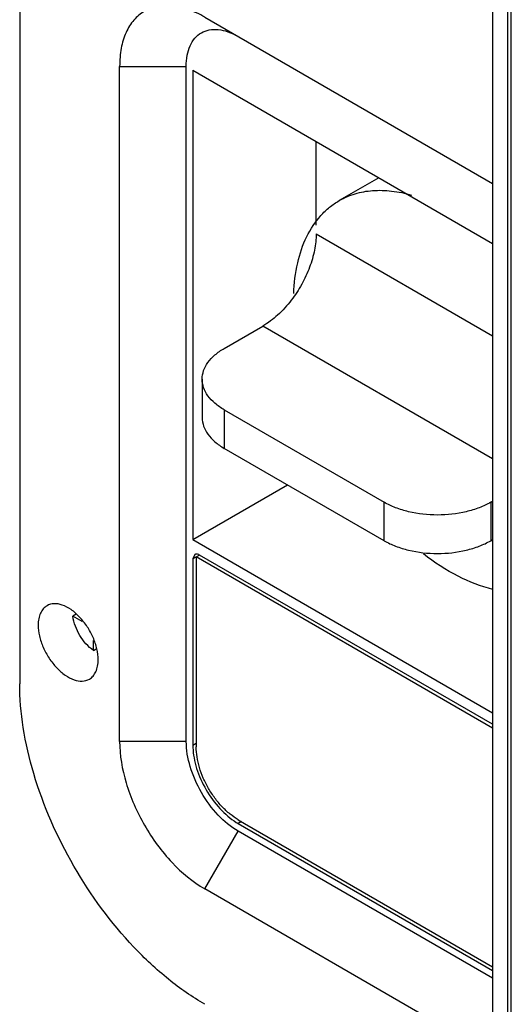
# Model space of a CAD drawing. Header units: millimetres. Extents: x 43 to 330, y 49 to 471.
# Tile 2 of 9: x 43 to 95, y 121 to 225. Entities that reach past the tile are written whole.
import ezdxf

# ---------------------------------------------------------------- set-up
doc = ezdxf.new("R2010")
doc.units = ezdxf.units.MM
doc.header["$LTSCALE"] = 33.844237
doc.layers.get('0').update_dxf_attribs({"linetype": 'CONTINUOUS'})

msp = doc.modelspace()

# ---------------------------------------------------------------- linework, layer by layer
at = {"color": 7}
for p, q in [((42.59, 365.42), (42.59, 154.76)), ((92.79, 311.94), (92.79, 101.28)), ((94.35, 311.04), (94.35, 100.38)), ((94.77, 100.63), (94.77, 311.28)), ((62.23, 225.48), (92.79, 207.83)), ((53.2, 148.64), (53.2, 220.26)), ((53.2, 220.26), (60.27, 220.26)), ((60.27, 148.64), (60.27, 220.26)), ((60.97, 219.85), (60.97, 170.04)), ((60.97, 219.85), (92.79, 201.48)), ((74.06, 203.42), (74.06, 212.3)), ((80.72, 208.45), (76.51, 206.02)), ((74.06, 202.5), (92.79, 191.68)), ((64.3, 190.34), (68.4, 192.7)), ((92.79, 178.62), (68.4, 192.7)), ((61.96, 187.07), (61.96, 182.99)), ((64.3, 183.81), (64.3, 179.72)), ((64.3, 183.81), (81.28, 174.01)), ((81.28, 169.93), (64.3, 179.72)), ((60.97, 170.04), (71.02, 175.85)), ((81.28, 169.93), (81.28, 174.01)), ((92.59, 174.01), (92.79, 174.13)), ((92.59, 174.01), (92.59, 169.93)), ((60.97, 170.04), (92.79, 151.68)), ((92.59, 169.93), (92.79, 170.04)), ((61.18, 168.46), (60.97, 168)), ((61.68, 168.41), (60.97, 168)), ((92.79, 150.04), (61.33, 168.21)), ((61.33, 168.21), (61.33, 148.04)), ((92.79, 150.45), (61.68, 168.41)), ((60.97, 168), (60.97, 148.23)), ((48.6, 162.13), (48.24, 161.92)), ((49.22, 161.35), (48.24, 161.92)), ((50.42, 158.28), (50.42, 159.33)), ((50.42, 158.28), (50.69, 158.44)), ((60.27, 148.64), (53.2, 148.64)), ((60.97, 148.23), (61.33, 148.43)), ((66.12, 140.13), (65.77, 139.92)), ((65.78, 140.32), (92.79, 124.73)), ((62.23, 132.98), (65.77, 139.11)), ((65.77, 139.92), (92.79, 124.32)), ((92.79, 123.51), (65.77, 139.11)), ((92.79, 115.34), (62.23, 132.98))]:
    msp.add_line(p, q, dxfattribs=at)
for centre, start, end in [((67.51, 148.23), 180.0112, 181.9798), ((69.04, 145.59), 238.0207, 239.9893)]:
    msp.add_arc(centre, 6.54, start, end, dxfattribs=at)
for points, knots in [([(62.23, 225.48), (61.67, 225.8), (60.56, 226.33), (58.84, 226.75), (57.23, 226.7), (55.8, 226.19), (54.63, 225.2), (53.79, 223.83), (53.29, 222.14), (53.2, 220.91), (53.2, 220.26)], [0, 0, 0, 0, 0.144887, 0.274533, 0.391111, 0.499998, 0.608885, 0.725464, 0.855111, 1, 1, 1, 1]), ([(60.27, 220.26), (60.27, 220.65), (60.33, 221.4), (60.63, 222.43), (61.14, 223.27), (61.85, 223.87), (62.72, 224.18), (63.7, 224.21), (64.75, 223.96), (65.43, 223.63), (65.77, 223.44)], [0, 0, 0, 0, 0.144852, 0.274546, 0.39111, 0.500002, 0.608894, 0.725457, 0.855149, 1, 1, 1, 1]), ([(76.51, 206.02), (77.03, 206.32), (78.19, 206.82), (80.09, 207.15), (82.12, 207.09), (83.5, 206.8), (84.19, 206.6)], [0, 0, 0, 0, 0.231553, 0.47122, 0.725796, 1, 1, 1, 1]), ([(71.68, 196.15), (71.72, 197.24), (71.97, 199.32), (72.91, 202.16), (74.19, 204.12), (75.45, 205.33), (76.14, 205.81), (76.51, 206.02)], [0, 0, 0, 0, 0.287026, 0.545144, 0.779221, 0.89053, 1, 1, 1, 1]), ([(74.06, 202.5), (74.06, 201.92), (73.92, 200.71), (73.39, 198.9), (72.56, 197.11), (71.83, 195.99), (71.42, 195.46)], [0, 0, 0, 0, 0.22782, 0.476732, 0.737707, 1, 1, 1, 1]), ([(71.42, 195.46), (70.99, 194.89), (70.06, 193.87), (68.96, 193.03), (68.4, 192.7)], [0, 0, 0, 0, 0.523413, 1, 1, 1, 1]), ([(61.96, 187.07), (61.96, 187.38), (62.07, 188.01), (62.56, 188.9), (63.32, 189.7), (63.95, 190.14), (64.3, 190.34)], [0, 0, 0, 0, 0.217771, 0.450948, 0.710198, 1, 1, 1, 1]), ([(64.3, 183.81), (63.95, 184.01), (63.32, 184.45), (62.56, 185.25), (62.07, 186.13), (61.96, 186.77), (61.96, 187.07)], [0, 0, 0, 0, 0.289802, 0.549052, 0.78223, 1, 1, 1, 1]), ([(61.96, 182.99), (61.96, 182.69), (62.07, 182.05), (62.56, 181.17), (63.32, 180.37), (63.95, 179.93), (64.3, 179.72)], [0, 0, 0, 0, 0.21777, 0.450948, 0.710198, 1, 1, 1, 1]), ([(92.59, 174.01), (92.2, 173.79), (91.35, 173.39), (89.48, 172.82), (86.93, 172.54), (84.39, 172.82), (82.51, 173.39), (81.66, 173.79), (81.28, 174.01)], [0, 0, 0, 0, 0.114256, 0.237538, 0.499999, 0.762461, 0.885743, 1, 1, 1, 1]), ([(81.28, 169.93), (81.66, 169.7), (82.51, 169.31), (84.39, 168.74), (86.93, 168.46), (89.48, 168.74), (91.35, 169.31), (92.2, 169.7), (92.59, 169.93)], [0, 0, 0, 0, 0.114257, 0.237539, 0.500001, 0.762462, 0.885744, 1, 1, 1, 1]), ([(61.68, 168.41), (61.65, 168.43), (61.54, 168.48), (61.42, 168.51), (61.33, 168.51)], [0, 0, 0, 0, 0.278906, 1, 1, 1, 1]), ([(92.81, 164.76), (91.54, 165.07), (88.93, 166.1), (86.6, 167.63), (85.44, 168.53)], [0, 0, 0, 0, 0.470522, 1, 1, 1, 1]), ([(45.49, 163.03), (45.34, 162.95), (45.06, 162.71), (44.76, 162.23), (44.59, 161.63), (44.55, 161.2), (44.55, 160.97)], [0, 0, 0, 0, 0.217724, 0.450873, 0.710468, 1, 1, 1, 1]), ([(50.92, 157.3), (50.92, 157.68), (50.81, 158.49), (50.41, 159.68), (49.79, 160.82), (49, 161.83), (48.11, 162.62), (47.18, 163.13), (46.28, 163.31), (45.71, 163.16), (45.49, 163.03)], [0, 0, 0, 0, 0.128825, 0.270598, 0.417898, 0.562393, 0.696206, 0.813598, 0.913066, 1, 1, 1, 1]), ([(44.55, 160.97), (44.55, 160.59), (44.66, 159.78), (45.06, 158.59), (45.68, 157.45), (46.47, 156.44), (47.36, 155.65), (48.29, 155.15), (49.2, 154.96), (49.76, 155.11), (49.99, 155.24)], [0, 0, 0, 0, 0.128825, 0.270598, 0.417898, 0.562393, 0.696206, 0.813598, 0.913066, 1, 1, 1, 1]), ([(50.42, 158.28), (49.84, 158.69), (48.87, 159.82), (48.33, 161.2), (48.24, 161.92)], [0, 0, 0, 0, 0.496831, 1, 1, 1, 1]), ([(49.99, 155.24), (50.13, 155.32), (50.41, 155.56), (50.71, 156.04), (50.88, 156.64), (50.92, 157.07), (50.92, 157.3)], [0, 0, 0, 0, 0.217724, 0.450873, 0.710468, 1, 1, 1, 1]), ([(62.23, 120.74), (60.89, 121.51), (58.23, 123.38), (53.26, 128.03), (48, 135.2), (44.42, 143.34), (42.87, 149.97), (42.59, 153.21), (42.59, 154.76)], [0, 0, 0, 0, 0.114257, 0.237538, 0.499999, 0.76246, 0.885743, 1, 1, 1, 1]), ([(53.2, 148.64), (53.2, 147.15), (53.75, 144.03), (55.69, 139.64), (58.52, 135.77), (60.95, 133.72), (62.23, 132.98)], [0, 0, 0, 0, 0.237229, 0.500001, 0.762772, 1, 1, 1, 1]), ([(65.77, 139.11), (64.99, 139.56), (63.51, 140.8), (61.78, 143.16), (60.61, 145.83), (60.27, 147.73), (60.27, 148.64)], [0, 0, 0, 0, 0.23724, 0.499999, 0.762759, 1, 1, 1, 1]), ([(60.98, 148), (61, 147.25), (61.31, 145.67), (62.3, 143.46), (63.73, 141.49), (64.94, 140.44), (65.58, 140.04)], [0, 0, 0, 0, 0.238531, 0.500001, 0.761471, 1, 1, 1, 1]), ([(65.78, 140.32), (65.48, 140.5), (64.88, 140.92), (64.05, 141.7), (63.28, 142.61), (62.61, 143.64), (62.06, 144.73), (61.65, 145.85), (61.39, 146.96), (61.33, 147.69), (61.33, 148.04)], [0, 0, 0, 0, 0.114158, 0.237325, 0.366976, 0.499999, 0.633022, 0.762674, 0.885841, 1, 1, 1, 1])]:
    msp.add_open_spline(points, degree=3, knots=knots, dxfattribs=at)
msp.add_open_spline([(61.33, 168.51), (61.28, 168.5), (61.23, 168.49), (61.18, 168.46)], degree=3, dxfattribs=at)

doc.saveas('drawing.dxf')
